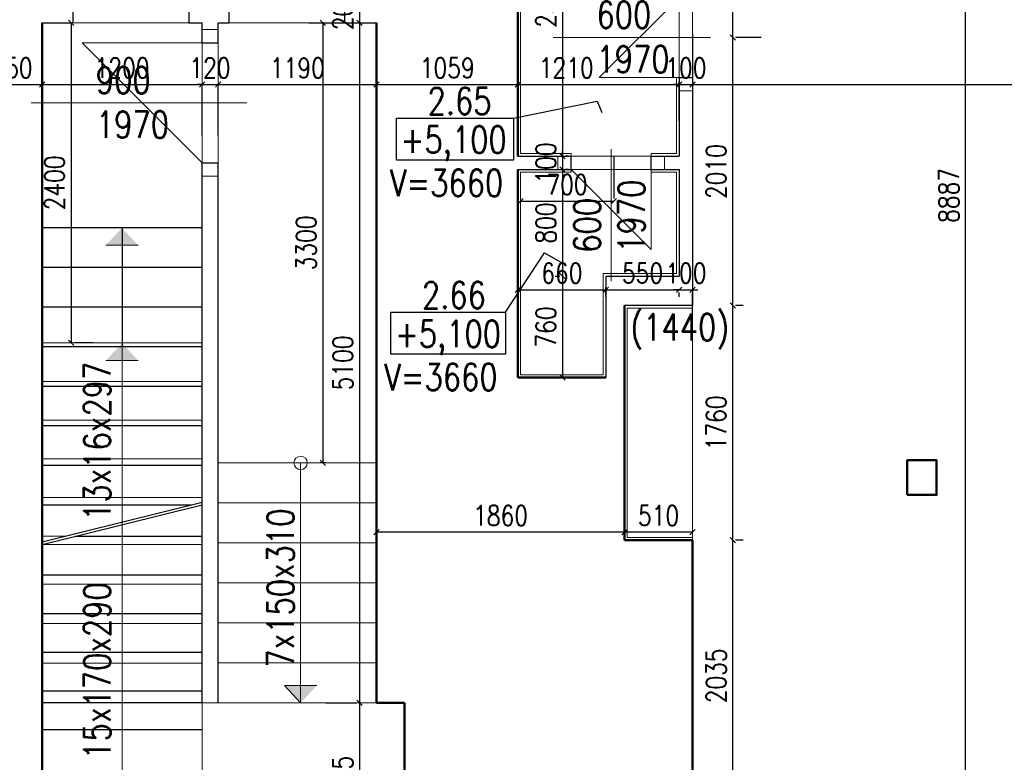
# Model space of a CAD drawing. Header units: millimetres. Extents: x -238874 to 551972, y -298952 to 658415.
# Tile 245 of 256: x 69720 to 77106, y 184295 to 189865. Entities that reach past the tile are written whole.
import ezdxf

# ---------------------------------------------------------------- set-up
doc = ezdxf.new("R2010")
doc.units = ezdxf.units.MM
doc.header["$LTSCALE"] = 20
doc.linetypes.add('DIVIDE2', pattern=[15.875, 6.35, -3.175, 0, -3.175, 0, -3.175])
for name, color, linetype in [('CZ', 255, 'Continuous'), ('KOTY', 8, 'Continuous'), ('ZDP', 50, 'Continuous')]:
    doc.layers.add(name, color=color, linetype=linetype)
doc.layers.add('NOSNÉ', color=8, linetype='Continuous', lineweight=50)
doc.layers.add('PRUCHODY', color=7, linetype='Continuous', lineweight=18)
doc.styles.add('SIMPLEX', font='SIMPLEX.shx', dxfattribs={"width": 0.8, "bigfont": 'CAD13.shx'})
doc.styles.get("Standard").update_dxf_attribs({"font": 'simplex.shx', "width": 0.8})
doc.dimstyles.new('CKA', dxfattribs={"dimtxt": 200, "dimasz": 40, "dimexe": 20, "dimexo": 0.2, "dimgap": 50, "dimtad": 1, "dimdec": 0, "dimrnd": 1, "dimzin": 0, "dimdsep": 46, "dimtxsty": 'Standard', "dimblk1": 'OBLIQUE', "dimblk2": 'OBLIQUE', "dimsah": 1, "dimcen": 0.09, "dimclrd": 253, "dimclre": 253, "dimclrt": 253, "dimadec": 0, "dimazin": 0, "dimtfac": 1, "dimtdec": 0, "dimtix": 1, "dimtmove": 2, "dimatfit": 3, "dimfxl": 1, "dimtolj": 1, "dimtzin": 0, "dimarcsym": 0})

# ---------------------------------------------------------------- blocks, each defined once
blk = doc.blocks.new('_OBLIQUE')
at = {"color": 0, "linetype": 'ByBlock'}
blk.add_line((-0.5, -0.5), (0.5, 0.5), dxfattribs=at)
blk = doc.blocks.new('*D2049')
at = {"layer": 'DEFPOINTS', "color": 0, "transparency": 16777216}
for p in [(72269.2, 189840.9), (72269.2, 184740.9), (72398, 184740.9)]:
    blk.add_point(p, dxfattribs=at)
at = {"layer": 'KOTY', "lineweight": -2, "transparency": 16777216}
for p, q in [((72269.2, 189840.9), (72269.2, 184740.9)), ((72017.2, 184740.9), (72249.2, 184740.9))]:
    blk.add_line(p, q, dxfattribs=at)
at = {"layer": 'KOTY', "lineweight": -2, "transparency": 16777216, "xscale": 40, "yscale": 40, "zscale": 40}
for p, rotation in [((72269.2, 189840.9), 90), ((72269.2, 184740.9), 270)]:
    blk.add_blockref('_OBLIQUE', p, dxfattribs=dict(at, rotation=rotation))
at = {"layer": 'KOTY', "transparency": 16777216, "insert": (72144.2, 187290.9), "char_height": 150, "attachment_point": 5, "rotation": 90, "style": 'SIMPLEX'}
blk.add_mtext('\\A1;5100', dxfattribs=at)
blk = doc.blocks.new('*D2050')
at = {"layer": 'DEFPOINTS', "color": 0, "transparency": 16777216}
for p in [(74767.7, 185960.9), (75069.9, 185960.9), (74767.7, 183925.9)]:
    blk.add_point(p, dxfattribs=at)
at = {"layer": 'KOTY', "lineweight": -2, "transparency": 16777216}
for p, q in [((75069.9, 183925.9), (75069.9, 185960.9)), ((75148.5, 185960.9), (75089.9, 185960.9))]:
    blk.add_line(p, q, dxfattribs=at)
at = {"layer": 'KOTY', "lineweight": -2, "transparency": 16777216, "xscale": 40, "yscale": 40, "zscale": 40}
for p, rotation in [((75069.9, 185960.9), 90), ((75069.9, 183925.9), 270)]:
    blk.add_blockref('_OBLIQUE', p, dxfattribs=dict(at, rotation=rotation))
at = {"layer": 'KOTY', "transparency": 16777216, "insert": (74944.9, 184943.4), "char_height": 150, "attachment_point": 5, "rotation": 90, "style": 'SIMPLEX'}
blk.add_mtext('\\A1;2035', dxfattribs=at)
blk = doc.blocks.new('*D2051')
at = {"layer": 'DEFPOINTS', "color": 0, "transparency": 16777216}
for p in [(74767.3, 192990.9), (76814.7, 192990.9), (76478, 184104.3)]:
    blk.add_point(p, dxfattribs=at)
at = {"layer": 'KOTY', "lineweight": -2, "transparency": 16777216}
for p, q in [((75148.1, 192990.9), (76834.7, 192990.9)), ((76814.7, 184104.3), (76814.7, 192990.9))]:
    blk.add_line(p, q, dxfattribs=at)
at = {"layer": 'KOTY', "lineweight": -2, "transparency": 16777216, "xscale": 40, "yscale": 40, "zscale": 40}
for p, rotation in [((76814.7, 192990.9), 90), ((76814.7, 184104.3), 270)]:
    blk.add_blockref('_OBLIQUE', p, dxfattribs=dict(at, rotation=rotation))
at = {"layer": 'KOTY', "transparency": 16777216, "insert": (76689.7, 188547.6), "char_height": 150, "attachment_point": 5, "rotation": 90, "style": 'SIMPLEX'}
blk.add_mtext('\\A1;8887', dxfattribs=at)
blk = doc.blocks.new('*D2143')
at = {"layer": 'DEFPOINTS', "color": 0, "transparency": 16777216}
for p in [(72398, 184740.9), (72269.2, 183535.9), (72608, 183535.9)]:
    blk.add_point(p, dxfattribs=at)
at = {"layer": 'KOTY', "lineweight": -2, "transparency": 16777216}
for p, q in [((72269.2, 184740.9), (72269.2, 183535.9)), ((72227.2, 183535.9), (72249.2, 183535.9))]:
    blk.add_line(p, q, dxfattribs=at)
at = {"layer": 'KOTY', "lineweight": -2, "transparency": 16777216, "xscale": 40, "yscale": 40, "zscale": 40}
for p, rotation in [((72269.2, 184740.9), 90), ((72269.2, 183535.9), 270)]:
    blk.add_blockref('_OBLIQUE', p, dxfattribs=dict(at, rotation=rotation))
at = {"layer": 'KOTY', "transparency": 16777216, "insert": (72144.2, 184138.4), "char_height": 150, "attachment_point": 5, "rotation": 90, "style": 'SIMPLEX'}
blk.add_mtext('\\A1;1205', dxfattribs=at)
blk = doc.blocks.new('*D2207')
at = {"layer": 'DEFPOINTS', "color": 0, "transparency": 16777216}
for p in [(73457.3, 189378.1), (74667.3, 189378.1), (74667.3, 188723.3)]:
    blk.add_point(p, dxfattribs=at)
at = {"layer": 'KOTY', "lineweight": -2, "transparency": 16777216}
for p, q in [((73457.3, 189378.1), (74667.3, 189378.1)), ((74667.3, 189104.1), (74667.3, 189398.1))]:
    blk.add_line(p, q, dxfattribs=at)
at = {"layer": 'KOTY', "lineweight": -2, "transparency": 16777216, "xscale": 40, "yscale": 40, "zscale": 40, "rotation": 180}
blk.add_blockref('_OBLIQUE', (73457.3, 189378.1), dxfattribs=at)
at = {"layer": 'KOTY', "lineweight": -2, "transparency": 16777216, "xscale": 40, "yscale": 40, "zscale": 40}
blk.add_blockref('_OBLIQUE', (74667.3, 189378.1), dxfattribs=at)
at = {"layer": 'KOTY', "transparency": 16777216, "insert": (73820.1, 189503.1), "char_height": 150, "attachment_point": 5, "style": 'SIMPLEX'}
blk.add_mtext('\\A1;1210', dxfattribs=at)
blk = doc.blocks.new('*D2212')
at = {"layer": 'DEFPOINTS', "color": 0, "transparency": 16777216}
for p in [(74176.2, 188503), (73476.2, 188464.3), (74176.2, 188464.3)]:
    blk.add_point(p, dxfattribs=at)
at = {"layer": 'KOTY', "lineweight": -2, "transparency": 16777216}
for p, q in [((74176.2, 188845.1), (74176.2, 188523)), ((73476.2, 188503), (74176.2, 188503))]:
    blk.add_line(p, q, dxfattribs=at)
at = {"layer": 'KOTY', "lineweight": -2, "transparency": 16777216, "xscale": 40, "yscale": 40, "zscale": 40, "rotation": 180}
blk.add_blockref('_OBLIQUE', (73476.2, 188503), dxfattribs=at)
at = {"layer": 'KOTY', "lineweight": -2, "transparency": 16777216, "xscale": 40, "yscale": 40, "zscale": 40}
blk.add_blockref('_OBLIQUE', (74176.2, 188503), dxfattribs=at)
at = {"layer": 'KOTY', "transparency": 16777216, "insert": (73826.2, 188628), "char_height": 150, "attachment_point": 5, "style": 'SIMPLEX'}
blk.add_mtext('\\A1;700', dxfattribs=at)
blk = doc.blocks.new('*D2214')
at = {"layer": 'DEFPOINTS', "color": 0, "transparency": 16777216}
for p in [(74667.3, 188168.5), (74667.3, 187839.3), (74117.3, 187408.5)]:
    blk.add_point(p, dxfattribs=at)
at = {"layer": 'KOTY', "lineweight": -2, "transparency": 16777216}
for p, q in [((74117.3, 187839.3), (74667.3, 187839.3)), ((74667.3, 187787.7), (74667.3, 187819.3))]:
    blk.add_line(p, q, dxfattribs=at)
at = {"layer": 'KOTY', "lineweight": -2, "transparency": 16777216, "xscale": 40, "yscale": 40, "zscale": 40, "rotation": 180}
blk.add_blockref('_OBLIQUE', (74117.3, 187839.3), dxfattribs=at)
at = {"layer": 'KOTY', "lineweight": -2, "transparency": 16777216, "xscale": 40, "yscale": 40, "zscale": 40}
blk.add_blockref('_OBLIQUE', (74667.3, 187839.3), dxfattribs=at)
at = {"layer": 'KOTY', "transparency": 16777216, "insert": (74392.3, 187964.3), "char_height": 150, "attachment_point": 5, "style": 'SIMPLEX'}
blk.add_mtext('\\A1;550', dxfattribs=at)
blk = doc.blocks.new('*D2215')
at = {"layer": 'DEFPOINTS', "color": 0, "transparency": 16777216}
for p in [(72398, 186020.4), (72398, 185940.9), (74257.3, 185960.9)]:
    blk.add_point(p, dxfattribs=at)
at = {"layer": 'KOTY', "lineweight": -2, "transparency": 16777216}
for p, q in [((72398, 186321.6), (72398, 186040.4)), ((74257.3, 186020.4), (72398, 186020.4))]:
    blk.add_line(p, q, dxfattribs=at)
at = {"layer": 'KOTY', "lineweight": -2, "transparency": 16777216, "xscale": 40, "yscale": 40, "zscale": 40, "rotation": 180}
blk.add_blockref('_OBLIQUE', (72398, 186020.4), dxfattribs=at)
at = {"layer": 'KOTY', "lineweight": -2, "transparency": 16777216, "xscale": 40, "yscale": 40, "zscale": 40}
blk.add_blockref('_OBLIQUE', (74257.3, 186020.4), dxfattribs=at)
at = {"layer": 'KOTY', "transparency": 16777216, "insert": (73327.6, 186145.4), "char_height": 150, "attachment_point": 5, "style": 'SIMPLEX'}
blk.add_mtext('\\A1;1860', dxfattribs=at)
blk = doc.blocks.new('*D2278')
at = {"layer": 'DEFPOINTS', "color": 0, "transparency": 16777216}
for p in [(69438, 190618.3), (69888, 189628.3), (69888, 189378.1)]:
    blk.add_point(p, dxfattribs=at)
at = {"layer": 'KOTY', "lineweight": -2, "transparency": 16777216}
for p, q in [((69438, 189378.1), (69888, 189378.1)), ((69888, 189247.6), (69888, 189358.1))]:
    blk.add_line(p, q, dxfattribs=at)
at = {"layer": 'KOTY', "lineweight": -2, "transparency": 16777216, "xscale": 40, "yscale": 40, "zscale": 40, "rotation": 180}
blk.add_blockref('_OBLIQUE', (69438, 189378.1), dxfattribs=at)
at = {"layer": 'KOTY', "lineweight": -2, "transparency": 16777216, "xscale": 40, "yscale": 40, "zscale": 40}
blk.add_blockref('_OBLIQUE', (69888, 189378.1), dxfattribs=at)
at = {"layer": 'KOTY', "transparency": 16777216, "insert": (69663, 189503.1), "char_height": 150, "attachment_point": 5, "style": 'SIMPLEX'}
blk.add_mtext('\\A1;450', dxfattribs=at)
blk = doc.blocks.new('*D2279')
at = {"layer": 'DEFPOINTS', "color": 0, "transparency": 16777216}
for p in [(69888, 189628.3), (71088, 189378.3), (71088, 189378.1)]:
    blk.add_point(p, dxfattribs=at)
at = {"layer": 'KOTY', "lineweight": -2, "transparency": 16777216}
for p, q in [((69888, 189378.1), (71088, 189378.1)), ((71088, 188997.6), (71088, 189358.1))]:
    blk.add_line(p, q, dxfattribs=at)
at = {"layer": 'KOTY', "lineweight": -2, "transparency": 16777216, "xscale": 40, "yscale": 40, "zscale": 40, "rotation": 180}
blk.add_blockref('_OBLIQUE', (69888, 189378.1), dxfattribs=at)
at = {"layer": 'KOTY', "lineweight": -2, "transparency": 16777216, "xscale": 40, "yscale": 40, "zscale": 40}
blk.add_blockref('_OBLIQUE', (71088, 189378.1), dxfattribs=at)
at = {"layer": 'KOTY', "transparency": 16777216, "insert": (70488, 189503.1), "char_height": 150, "attachment_point": 5, "style": 'SIMPLEX'}
blk.add_mtext('\\A1;1200', dxfattribs=at)
blk = doc.blocks.new('*D2280')
at = {"layer": 'DEFPOINTS', "color": 0, "transparency": 16777216}
for p in [(69888, 189840.9), (69888, 187440.9), (70106.5, 187440.9)]:
    blk.add_point(p, dxfattribs=at)
at = {"layer": 'KOTY', "lineweight": -2, "transparency": 16777216}
for p, q in [((70106.5, 189840.9), (70106.5, 187440.9)), ((70268.7, 187440.9), (70126.5, 187440.9))]:
    blk.add_line(p, q, dxfattribs=at)
at = {"layer": 'KOTY', "lineweight": -2, "transparency": 16777216, "xscale": 40, "yscale": 40, "zscale": 40}
for p, rotation in [((70106.5, 189840.9), 90), ((70106.5, 187440.9), 270)]:
    blk.add_blockref('_OBLIQUE', p, dxfattribs=dict(at, rotation=rotation))
at = {"layer": 'KOTY', "transparency": 16777216, "insert": (69981.5, 188640.9), "char_height": 150, "attachment_point": 5, "rotation": 90, "style": 'SIMPLEX'}
blk.add_mtext('\\A1;2400', dxfattribs=at)
blk = doc.blocks.new('*D2281')
at = {"layer": 'DEFPOINTS', "color": 0, "transparency": 16777216}
for p in [(71088, 189378.3), (71208, 189378.3), (71208, 189378.1)]:
    blk.add_point(p, dxfattribs=at)
at = {"layer": 'KOTY', "lineweight": -2, "transparency": 16777216}
for p, q in [((71088, 189378.1), (71048, 189378.1)), ((71088, 189378.1), (71208, 189378.1)), ((71208, 189378.1), (71248, 189378.1)), ((71208, 188997.6), (71208, 189358.1))]:
    blk.add_line(p, q, dxfattribs=at)
at = {"layer": 'KOTY', "lineweight": -2, "transparency": 16777216, "xscale": 40, "yscale": 40, "zscale": 40}
blk.add_blockref('_OBLIQUE', (71088, 189378.1), dxfattribs=at)
at = {"layer": 'KOTY', "lineweight": -2, "transparency": 16777216, "xscale": 40, "yscale": 40, "zscale": 40, "rotation": 180}
blk.add_blockref('_OBLIQUE', (71208, 189378.1), dxfattribs=at)
at = {"layer": 'KOTY', "transparency": 16777216, "insert": (71148, 189503.1), "char_height": 150, "attachment_point": 5, "style": 'SIMPLEX'}
blk.add_mtext('\\A1;120', dxfattribs=at)
blk = doc.blocks.new('*D2282')
at = {"layer": 'DEFPOINTS', "color": 0, "transparency": 16777216}
for p in [(71208, 189378.3), (72398, 189378.1), (72398, 189378.1)]:
    blk.add_point(p, dxfattribs=at)
at = {"layer": 'KOTY', "lineweight": -2, "transparency": 16777216}
for p, q in [((71208, 189378.1), (72398, 189378.1)), ((72398, 188997.4), (72398, 189358.1))]:
    blk.add_line(p, q, dxfattribs=at)
at = {"layer": 'KOTY', "lineweight": -2, "transparency": 16777216, "xscale": 40, "yscale": 40, "zscale": 40, "rotation": 180}
blk.add_blockref('_OBLIQUE', (71208, 189378.1), dxfattribs=at)
at = {"layer": 'KOTY', "lineweight": -2, "transparency": 16777216, "xscale": 40, "yscale": 40, "zscale": 40}
blk.add_blockref('_OBLIQUE', (72398, 189378.1), dxfattribs=at)
at = {"layer": 'KOTY', "transparency": 16777216, "insert": (71803, 189503.1), "char_height": 150, "attachment_point": 5, "style": 'SIMPLEX'}
blk.add_mtext('\\A1;1190', dxfattribs=at)
blk = doc.blocks.new('*D2283')
at = {"layer": 'DEFPOINTS', "color": 0, "transparency": 16777216}
for p in [(72398, 189378.1), (73457.3, 189378.1), (73457.3, 189378.1)]:
    blk.add_point(p, dxfattribs=at)
at = {"layer": 'KOTY', "lineweight": -2, "transparency": 16777216}
for p, q in [((73457.3, 189758.9), (73457.3, 189398.1)), ((72398, 189378.1), (73457.3, 189378.1))]:
    blk.add_line(p, q, dxfattribs=at)
at = {"layer": 'KOTY', "lineweight": -2, "transparency": 16777216, "xscale": 40, "yscale": 40, "zscale": 40, "rotation": 180}
blk.add_blockref('_OBLIQUE', (72398, 189378.1), dxfattribs=at)
at = {"layer": 'KOTY', "lineweight": -2, "transparency": 16777216, "xscale": 40, "yscale": 40, "zscale": 40}
blk.add_blockref('_OBLIQUE', (73457.3, 189378.1), dxfattribs=at)
at = {"layer": 'KOTY', "transparency": 16777216, "insert": (72927.6, 189503.1), "char_height": 150, "attachment_point": 5, "style": 'SIMPLEX'}
blk.add_mtext('\\A1;1059', dxfattribs=at)
blk = doc.blocks.new('*D2286')
at = {"layer": 'DEFPOINTS', "color": 0, "transparency": 16777216}
for p in [(72269.2, 190040.9), (72269.2, 189840.9), (72269.2, 189840.9)]:
    blk.add_point(p, dxfattribs=at)
at = {"layer": 'KOTY', "lineweight": -2, "transparency": 16777216}
for p, q in [((72269.2, 190040.9), (72269.2, 190080.9)), ((72269.2, 190040.9), (72269.2, 189840.9)), ((71888.4, 189840.9), (72249.2, 189840.9)), ((72269.2, 189840.9), (72269.2, 189800.9))]:
    blk.add_line(p, q, dxfattribs=at)
at = {"layer": 'KOTY', "lineweight": -2, "transparency": 16777216, "xscale": 40, "yscale": 40, "zscale": 40}
for p, rotation in [((72269.2, 190040.9), 270), ((72269.2, 189840.9), 90)]:
    blk.add_blockref('_OBLIQUE', p, dxfattribs=dict(at, rotation=rotation))
at = {"layer": 'KOTY', "transparency": 16777216, "insert": (72144.2, 189940.9), "char_height": 150, "attachment_point": 5, "rotation": 90, "style": 'SIMPLEX'}
blk.add_mtext('\\A1;200', dxfattribs=at)
blk = doc.blocks.new('*D2287')
at = {"layer": 'DEFPOINTS', "color": 0, "transparency": 16777216}
for p in [(73687.3, 191180.9), (73457.3, 188840.9), (73793.1, 188840.9)]:
    blk.add_point(p, dxfattribs=at)
at = {"layer": 'KOTY', "lineweight": -2, "transparency": 16777216}
for p, q in [((73793.1, 191180.9), (73793.1, 188840.9)), ((73838.1, 188840.9), (73813.1, 188840.9))]:
    blk.add_line(p, q, dxfattribs=at)
at = {"layer": 'KOTY', "lineweight": -2, "transparency": 16777216, "xscale": 40, "yscale": 40, "zscale": 40}
for p, rotation in [((73793.1, 191180.9), 90), ((73793.1, 188840.9), 270)]:
    blk.add_blockref('_OBLIQUE', p, dxfattribs=dict(at, rotation=rotation))
at = {"layer": 'KOTY', "transparency": 16777216, "insert": (73668.1, 190010.9), "char_height": 150, "attachment_point": 5, "rotation": 90, "style": 'SIMPLEX'}
blk.add_mtext('\\A1;2340', dxfattribs=at)
blk = doc.blocks.new('*D2288')
at = {"layer": 'DEFPOINTS', "color": 0, "transparency": 16777216}
for p in [(73457.3, 188840.9), (73457.3, 188740.9), (73793.1, 188740.9)]:
    blk.add_point(p, dxfattribs=at)
at = {"layer": 'KOTY', "lineweight": -2, "transparency": 16777216}
for p, q in [((73793.1, 188840.9), (73793.1, 188880.9)), ((73793.1, 188840.9), (73793.1, 188740.9)), ((73793.1, 188740.9), (73793.1, 188700.9)), ((73838.1, 188740.9), (73813.1, 188740.9))]:
    blk.add_line(p, q, dxfattribs=at)
at = {"layer": 'KOTY', "lineweight": -2, "transparency": 16777216, "xscale": 40, "yscale": 40, "zscale": 40}
for p, rotation in [((73793.1, 188840.9), 270), ((73793.1, 188740.9), 90)]:
    blk.add_blockref('_OBLIQUE', p, dxfattribs=dict(at, rotation=rotation))
at = {"layer": 'KOTY', "transparency": 16777216, "insert": (73668.1, 188790.9), "char_height": 150, "attachment_point": 5, "rotation": 90, "style": 'SIMPLEX'}
blk.add_mtext('\\A1;100', dxfattribs=at)
blk = doc.blocks.new('*D2289')
at = {"layer": 'DEFPOINTS', "color": 0, "transparency": 16777216}
for p in [(73457.3, 188740.9), (73793.1, 187940.9), (74117.3, 187940.9)]:
    blk.add_point(p, dxfattribs=at)
at = {"layer": 'KOTY', "lineweight": -2, "transparency": 16777216}
for p, q in [((73793.1, 188740.9), (73793.1, 187940.9)), ((73736.5, 187940.9), (73773.1, 187940.9))]:
    blk.add_line(p, q, dxfattribs=at)
at = {"layer": 'KOTY', "lineweight": -2, "transparency": 16777216, "xscale": 40, "yscale": 40, "zscale": 40}
for p, rotation in [((73793.1, 188740.9), 90), ((73793.1, 187940.9), 270)]:
    blk.add_blockref('_OBLIQUE', p, dxfattribs=dict(at, rotation=rotation))
at = {"layer": 'KOTY', "transparency": 16777216, "insert": (73668.1, 188340.9), "char_height": 150, "attachment_point": 5, "rotation": 90, "style": 'SIMPLEX'}
blk.add_mtext('\\A1;800', dxfattribs=at)
blk = doc.blocks.new('*D2290')
at = {"layer": 'DEFPOINTS', "color": 0, "transparency": 16777216}
for p in [(74117.3, 187940.9), (73793.1, 187180.9), (74117.3, 187180.9)]:
    blk.add_point(p, dxfattribs=at)
at = {"layer": 'KOTY', "lineweight": -2, "transparency": 16777216}
for p, q in [((73793.1, 187940.9), (73793.1, 187180.9)), ((73736.5, 187180.9), (73773.1, 187180.9))]:
    blk.add_line(p, q, dxfattribs=at)
at = {"layer": 'KOTY', "lineweight": -2, "transparency": 16777216, "xscale": 40, "yscale": 40, "zscale": 40}
for p, rotation in [((73793.1, 187940.9), 90), ((73793.1, 187180.9), 270)]:
    blk.add_blockref('_OBLIQUE', p, dxfattribs=dict(at, rotation=rotation))
at = {"layer": 'KOTY', "transparency": 16777216, "insert": (73668.1, 187560.9), "char_height": 150, "attachment_point": 5, "rotation": 90, "style": 'SIMPLEX'}
blk.add_mtext('\\A1;760', dxfattribs=at)
blk = doc.blocks.new('*D2292')
at = {"layer": 'DEFPOINTS', "color": 0, "transparency": 16777216}
for p in [(74117.3, 187839.3), (73457.3, 187408.5), (74117.3, 187408.5)]:
    blk.add_point(p, dxfattribs=at)
at = {"layer": 'KOTY', "lineweight": -2, "transparency": 16777216}
for p, q in [((73457.3, 187839.3), (74117.3, 187839.3)), ((74117.3, 187789.2), (74117.3, 187859.3))]:
    blk.add_line(p, q, dxfattribs=at)
at = {"layer": 'KOTY', "lineweight": -2, "transparency": 16777216, "xscale": 40, "yscale": 40, "zscale": 40, "rotation": 180}
blk.add_blockref('_OBLIQUE', (73457.3, 187839.3), dxfattribs=at)
at = {"layer": 'KOTY', "lineweight": -2, "transparency": 16777216, "xscale": 40, "yscale": 40, "zscale": 40}
blk.add_blockref('_OBLIQUE', (74117.3, 187839.3), dxfattribs=at)
at = {"layer": 'KOTY', "transparency": 16777216, "insert": (73787.3, 187964.3), "char_height": 150, "attachment_point": 5, "style": 'SIMPLEX'}
blk.add_mtext('\\A1;660', dxfattribs=at)
blk = doc.blocks.new('*D2293')
at = {"layer": 'DEFPOINTS', "color": 0, "transparency": 16777216}
for p in [(72398, 189840.9), (71993.6, 186540.9), (72398, 186540.9)]:
    blk.add_point(p, dxfattribs=at)
at = {"layer": 'KOTY', "lineweight": -2, "transparency": 16777216}
for p, q in [((71993.6, 189840.9), (71993.6, 186540.9)), ((72017.2, 186540.9), (71973.6, 186540.9))]:
    blk.add_line(p, q, dxfattribs=at)
at = {"layer": 'KOTY', "lineweight": -2, "transparency": 16777216, "xscale": 40, "yscale": 40, "zscale": 40}
for p, rotation in [((71993.6, 189840.9), 90), ((71993.6, 186540.9), 270)]:
    blk.add_blockref('_OBLIQUE', p, dxfattribs=dict(at, rotation=rotation))
at = {"layer": 'KOTY', "transparency": 16777216, "insert": (71868.6, 188190.9), "char_height": 150, "attachment_point": 5, "rotation": 90, "style": 'SIMPLEX'}
blk.add_mtext('\\A1;3300', dxfattribs=at)
blk = doc.blocks.new('*D2365')
at = {"layer": 'DEFPOINTS', "color": 0, "transparency": 16777216}
for p in [(74767.3, 192990.9), (75069.9, 192990.9), (74902.6, 189730.9)]:
    blk.add_point(p, dxfattribs=at)
at = {"layer": 'KOTY', "lineweight": -2, "transparency": 16777216}
for p, q in [((75069.9, 189730.9), (75069.9, 192990.9)), ((75148.1, 192990.9), (75089.9, 192990.9))]:
    blk.add_line(p, q, dxfattribs=at)
at = {"layer": 'KOTY', "lineweight": -2, "transparency": 16777216, "xscale": 40, "yscale": 40, "zscale": 40}
for p, rotation in [((75069.9, 192990.9), 90), ((75069.9, 189730.9), 270)]:
    blk.add_blockref('_OBLIQUE', p, dxfattribs=dict(at, rotation=rotation))
at = {"layer": 'KOTY', "transparency": 16777216, "insert": (74944.9, 191360.9), "char_height": 150, "attachment_point": 5, "rotation": 90, "style": 'SIMPLEX'}
blk.add_mtext('\\A1;3260', dxfattribs=at)
blk = doc.blocks.new('*D2368')
at = {"layer": 'DEFPOINTS', "color": 0, "transparency": 16777216}
for p in [(74767.3, 189378.1), (82498, 189378.1), (82498, 189378.1)]:
    blk.add_point(p, dxfattribs=at)
at = {"layer": 'KOTY', "lineweight": -2, "transparency": 16777216}
for p, q in [((82498, 189758.9), (82498, 189398.1)), ((74767.3, 189378.1), (82498, 189378.1))]:
    blk.add_line(p, q, dxfattribs=at)
at = {"layer": 'KOTY', "lineweight": -2, "transparency": 16777216, "xscale": 40, "yscale": 40, "zscale": 40, "rotation": 180}
blk.add_blockref('_OBLIQUE', (74767.3, 189378.1), dxfattribs=at)
at = {"layer": 'KOTY', "lineweight": -2, "transparency": 16777216, "xscale": 40, "yscale": 40, "zscale": 40}
blk.add_blockref('_OBLIQUE', (82498, 189378.1), dxfattribs=at)
at = {"layer": 'KOTY', "transparency": 16777216, "insert": (78632.6, 189503.1), "char_height": 150, "attachment_point": 5, "style": 'SIMPLEX'}
blk.add_mtext('\\A1;7731', dxfattribs=at)
blk = doc.blocks.new('*D2369')
at = {"layer": 'DEFPOINTS', "color": 0, "transparency": 16777216}
for p in [(74767.3, 189378.1), (74767.3, 189378.1), (74667.3, 188723.3)]:
    blk.add_point(p, dxfattribs=at)
at = {"layer": 'KOTY', "lineweight": -2, "transparency": 16777216}
for p, q in [((74767.3, 189758.9), (74767.3, 189398.1)), ((74667.3, 189378.1), (74627.3, 189378.1)), ((74667.3, 189378.1), (74767.3, 189378.1)), ((74767.3, 189378.1), (74807.3, 189378.1))]:
    blk.add_line(p, q, dxfattribs=at)
at = {"layer": 'KOTY', "lineweight": -2, "transparency": 16777216, "xscale": 40, "yscale": 40, "zscale": 40}
blk.add_blockref('_OBLIQUE', (74667.3, 189378.1), dxfattribs=at)
at = {"layer": 'KOTY', "lineweight": -2, "transparency": 16777216, "xscale": 40, "yscale": 40, "zscale": 40, "rotation": 180}
blk.add_blockref('_OBLIQUE', (74767.3, 189378.1), dxfattribs=at)
at = {"layer": 'KOTY', "transparency": 16777216, "insert": (74717.3, 189503.1), "char_height": 150, "attachment_point": 5, "style": 'SIMPLEX'}
blk.add_mtext('\\A1;100', dxfattribs=at)
blk = doc.blocks.new('*D2370')
at = {"layer": 'DEFPOINTS', "color": 0, "transparency": 16777216}
for p in [(74667.3, 188168.5), (74767.3, 187948.5), (74767.3, 187839.3)]:
    blk.add_point(p, dxfattribs=at)
at = {"layer": 'KOTY', "lineweight": -2, "transparency": 16777216}
for p, q in [((74667.3, 187839.3), (74627.3, 187839.3)), ((74667.3, 187839.3), (74767.3, 187839.3)), ((74767.3, 187839.3), (74807.3, 187839.3)), ((74767.3, 187567.7), (74767.3, 187819.3))]:
    blk.add_line(p, q, dxfattribs=at)
at = {"layer": 'KOTY', "lineweight": -2, "transparency": 16777216, "xscale": 40, "yscale": 40, "zscale": 40}
blk.add_blockref('_OBLIQUE', (74667.3, 187839.3), dxfattribs=at)
at = {"layer": 'KOTY', "lineweight": -2, "transparency": 16777216, "xscale": 40, "yscale": 40, "zscale": 40, "rotation": 180}
blk.add_blockref('_OBLIQUE', (74767.3, 187839.3), dxfattribs=at)
at = {"layer": 'KOTY', "transparency": 16777216, "insert": (74717.3, 187964.3), "char_height": 150, "attachment_point": 5, "style": 'SIMPLEX'}
blk.add_mtext('\\A1;100', dxfattribs=at)
blk = doc.blocks.new('*D2371')
at = {"layer": 'DEFPOINTS', "color": 0, "transparency": 16777216}
for p in [(74257.3, 186020.4), (74257.3, 185960.9), (74767.3, 185960.9)]:
    blk.add_point(p, dxfattribs=at)
at = {"layer": 'KOTY', "lineweight": -2, "transparency": 16777216}
for p, q in [((74257.3, 186341.6), (74257.3, 186040.4)), ((74767.3, 186020.4), (74257.3, 186020.4))]:
    blk.add_line(p, q, dxfattribs=at)
at = {"layer": 'KOTY', "lineweight": -2, "transparency": 16777216, "xscale": 40, "yscale": 40, "zscale": 40, "rotation": 180}
blk.add_blockref('_OBLIQUE', (74257.3, 186020.4), dxfattribs=at)
at = {"layer": 'KOTY', "lineweight": -2, "transparency": 16777216, "xscale": 40, "yscale": 40, "zscale": 40}
blk.add_blockref('_OBLIQUE', (74767.3, 186020.4), dxfattribs=at)
at = {"layer": 'KOTY', "transparency": 16777216, "insert": (74512.3, 186145.4), "char_height": 150, "attachment_point": 5, "style": 'SIMPLEX'}
blk.add_mtext('\\A1;510', dxfattribs=at)
blk = doc.blocks.new('*D2372')
at = {"layer": 'DEFPOINTS', "color": 0, "transparency": 16777216}
for p in [(74767.3, 187720.9), (75069.9, 187720.9), (74767.7, 185960.9)]:
    blk.add_point(p, dxfattribs=at)
at = {"layer": 'KOTY', "lineweight": -2, "transparency": 16777216}
for p, q in [((75069.9, 185960.9), (75069.9, 187720.9)), ((75148.1, 187720.9), (75089.9, 187720.9))]:
    blk.add_line(p, q, dxfattribs=at)
at = {"layer": 'KOTY', "lineweight": -2, "transparency": 16777216, "xscale": 40, "yscale": 40, "zscale": 40}
for p, rotation in [((75069.9, 187720.9), 90), ((75069.9, 185960.9), 270)]:
    blk.add_blockref('_OBLIQUE', p, dxfattribs=dict(at, rotation=rotation))
at = {"layer": 'KOTY', "transparency": 16777216, "insert": (74944.9, 186840.9), "char_height": 150, "attachment_point": 5, "rotation": 90, "style": 'SIMPLEX'}
blk.add_mtext('\\A1;1760', dxfattribs=at)
blk = doc.blocks.new('*D2373')
at = {"layer": 'DEFPOINTS', "color": 0, "transparency": 16777216}
for p in [(74902.6, 189730.9), (75069.9, 189730.9), (74767.3, 187720.9)]:
    blk.add_point(p, dxfattribs=at)
at = {"layer": 'KOTY', "lineweight": -2, "transparency": 16777216}
for p, q in [((75069.9, 187720.9), (75069.9, 189730.9)), ((75283.4, 189730.9), (75089.9, 189730.9))]:
    blk.add_line(p, q, dxfattribs=at)
at = {"layer": 'KOTY', "lineweight": -2, "transparency": 16777216, "xscale": 40, "yscale": 40, "zscale": 40}
for p, rotation in [((75069.9, 189730.9), 90), ((75069.9, 187720.9), 270)]:
    blk.add_blockref('_OBLIQUE', p, dxfattribs=dict(at, rotation=rotation))
at = {"layer": 'KOTY', "transparency": 16777216, "insert": (74944.9, 188725.9), "char_height": 150, "attachment_point": 5, "rotation": 90, "style": 'SIMPLEX'}
blk.add_mtext('\\A1;2010', dxfattribs=at)

msp = doc.modelspace()

# ---------------------------------------------------------------- hatches: boundary and pattern name
at = {"layer": 'PRUCHODY'}
for points in [[(70608.578, 188174.127), (70487.962, 188303.363), (70367.346, 188174.127)], [(70608.578, 187309.127), (70487.962, 187438.363), (70367.346, 187309.127)], [(71707.346, 184870.098), (71827.962, 184740.863), (71948.578, 184870.098)]]:
    msp.add_hatch(color=256, dxfattribs=at).paths.add_polyline_path(points)

# ---------------------------------------------------------------- linework, layer by layer
at = {"layer": 'CZ', "color": 7}
for points in [[(72547.293, 189127.396), (73424.213, 189127.396), (73424.213, 188811.459), (72547.293, 188811.459)], [(72504.957, 187671.365), (73363.902, 187671.365), (73363.902, 187355.427), (72504.957, 187355.427)]]:
    msp.add_lwpolyline(points, close=True, dxfattribs=at)
at = {"layer": 'KOTY'}
for p, q in [((73424.213, 189127.396), (74051.714, 189253.489)), ((74051.714, 189253.489), (74087.665, 189169.65)), ((69887.962, 188305.863), (71087.962, 188305.863)), ((70487.962, 188305.863), (70487.962, 187414.613)), ((73363.902, 187671.365), (73656.252, 188115.668)), ((73656.252, 188115.668), (73793.09, 188039.325)), ((73656.252, 188115.668), (73656.252, 188115.668)), ((69887.962, 188008.779), (71087.962, 188008.779)), ((69887.962, 187711.696), (71087.962, 187711.696)), ((69887.962, 187414.613), (71087.962, 187414.613)), ((69887.962, 187117.529), (71087.962, 187117.529)), ((69887.962, 186820.446), (71087.962, 186820.446)), ((69887.962, 186523.363), (71087.962, 186523.363)), ((69887.962, 185948.61), (71087.962, 186245.693)), ((69887.962, 186226.279), (71009.544, 186226.279)), ((69887.962, 185929.196), (71087.962, 186226.279)), ((70137.05, 185990.863), (71087.962, 185990.863)), ((69887.962, 185700.863), (71087.962, 185700.863)), ((69887.962, 185410.863), (71087.962, 185410.863)), ((69887.962, 185120.863), (71090.445, 185120.863)), ((69887.962, 184830.863), (71087.962, 184830.863)), ((71087.962, 184740.863), (69887.962, 184740.863)), ((69887.962, 184540.863), (71087.962, 184540.863))]:
    msp.add_line(p, q, dxfattribs=at)
at = {"layer": 'NOSNÉ'}
for p, q in [((73457.302, 188840.863), (73457.302, 190440.863)), ((69887.962, 182855.863), (69887.962, 189840.863)), ((72397.962, 184740.863), (72397.962, 189840.863)), ((73457.302, 188740.863), (73457.302, 187180.863)), ((74257.302, 187720.863), (74257.302, 185960.863)), ((73457.302, 187180.863), (74117.302, 187180.863)), ((74767.302, 185960.863), (74257.302, 185960.863)), ((74767.302, 185960.863), (74767.745, 183925.863)), ((72607.962, 184740.863), (72397.962, 184740.863)), ((72607.962, 183535.863), (72607.962, 184740.863))]:
    msp.add_line(p, q, dxfattribs=at)
msp.add_lwpolyline([(76377.962, 186300.863), (76597.962, 186300.863), (76597.962, 186560.863), (76377.962, 186560.863)], close=True, dxfattribs=at)
at = {"layer": 'PRUCHODY'}
for p, q in [((73477.302, 188860.863), (73477.302, 190440.863)), ((74067.302, 189430.863), (74667.302, 190030.863)), ((74667.302, 189430.863), (74667.302, 190030.863)), ((74767.302, 190030.863), (74767.302, 189430.863)), ((70987.962, 189840.863), (70117.962, 189840.863)), ((72157.962, 189840.863), (71287.962, 189840.863)), ((71087.962, 189790.863), (71207.962, 189790.863)), ((71207.962, 189690.863), (70187.962, 189690.863)), ((70187.962, 189690.863), (71087.962, 188790.863)), ((71087.962, 188790.863), (71087.962, 189690.863)), ((71207.962, 189690.863), (71207.962, 188790.863)), ((73721.106, 189730.863), (74902.598, 189730.863)), ((74067.302, 189430.863), (74667.302, 189430.863)), ((74647.302, 189430.863), (74647.302, 188860.863)), ((74667.302, 189330.863), (74767.302, 189330.863)), ((69805.276, 189240.863), (71425.118, 189240.863)), ((73477.302, 188860.863), (73857.302, 188860.863)), ((73857.302, 188840.863), (73857.302, 188860.863)), ((74157.302, 187903.539), (74157.302, 188893.539)), ((74457.302, 188860.863), (74647.302, 188860.863)), ((74457.302, 188840.863), (74457.302, 188860.863)), ((73757.302, 188740.863), (73757.302, 188840.863)), ((73857.302, 188840.863), (74457.302, 188840.863)), ((74557.302, 188840.863), (74557.302, 188740.863)), ((73477.302, 188720.863), (73477.302, 187200.863)), ((73477.302, 188720.863), (73857.302, 188720.863)), ((74457.302, 188740.863), (73857.302, 188740.863)), ((74457.302, 188140.863), (73857.302, 188740.863)), ((73857.302, 188720.863), (73857.302, 188740.863)), ((74457.302, 188740.863), (74457.302, 188140.863)), ((74457.302, 188720.863), (74647.302, 188720.863)), ((74647.302, 188720.863), (74647.302, 187960.863)), ((71087.962, 188690.863), (71207.962, 188690.863)), ((71087.962, 184740.863), (71087.962, 188305.863)), ((71207.962, 184740.863), (71207.962, 188305.863)), ((70367.346, 188174.127), (70608.578, 188174.127)), ((74097.302, 187960.863), (74647.302, 187960.863)), ((74097.302, 187960.863), (74097.302, 187200.863)), ((74767.302, 187700.863), (74277.302, 187700.863)), ((74277.302, 187700.863), (74277.302, 185980.863)), ((74767.302, 187720.863), (74767.302, 185960.863)), ((69887.962, 183115.863), (69887.962, 187505.688)), ((70487.962, 187440.863), (70487.962, 184740.863)), ((70367.346, 187309.127), (70608.578, 187309.127)), ((73477.302, 187200.863), (74097.302, 187200.863)), ((71207.962, 186540.863), (72397.962, 186540.863)), ((71827.962, 184740.863), (71827.962, 186540.863)), ((71207.962, 186240.863), (72397.962, 186240.863)), ((74767.302, 185980.863), (74277.302, 185980.863)), ((69887.962, 185929.196), (71087.962, 185929.196)), ((71207.962, 185940.863), (72397.962, 185940.863)), ((69887.962, 185632.113), (71087.962, 185632.113)), ((71207.962, 185640.863), (72397.962, 185640.863)), ((69887.962, 185335.029), (71087.962, 185335.029)), ((71207.962, 185340.863), (72397.962, 185340.863)), ((69887.962, 185037.946), (71087.962, 185037.946)), ((71207.962, 185040.863), (72397.962, 185040.863)), ((71707.346, 184870.098), (71827.962, 184740.863)), ((71948.578, 184870.098), (71707.346, 184870.098)), ((69887.962, 184740.863), (71087.962, 184740.863)), ((70487.962, 183380.863), (70487.962, 184790.863)), ((71207.962, 184740.863), (71087.962, 184740.863)), ((71087.962, 184740.863), (71087.962, 183380.863)), ((71207.962, 184740.863), (72397.962, 184740.863))]:
    msp.add_line(p, q, dxfattribs=at)
at = {"layer": 'PRUCHODY', "linetype": 'ByBlock'}
for p, q in [((69887.962, 187440.863), (71087.962, 187440.863)), ((69887.962, 187150.863), (71087.962, 187150.863)), ((69887.962, 186860.863), (71087.962, 186860.863)), ((69887.962, 186570.863), (71087.962, 186570.863)), ((69887.962, 186280.863), (71087.962, 186280.863)), ((69887.962, 185990.863), (70058.632, 185990.863))]:
    msp.add_line(p, q, dxfattribs=at)
at = {"layer": 'PRUCHODY', "linetype": 'DIVIDE2'}
msp.add_line((71207.962, 184740.863), (72607.962, 184740.863), dxfattribs=at)
at = {"layer": 'PRUCHODY'}
msp.add_circle((71827.962, 186540.863), 50, dxfattribs=at)
at = {"layer": 'ZDP'}
for p, q in [((70117.962, 190040.863), (70117.962, 189840.863)), ((70987.962, 190040.863), (70987.962, 189840.863)), ((71287.962, 190040.863), (71287.962, 189840.863)), ((72157.962, 190040.863), (72157.962, 189840.863)), ((69887.962, 189840.863), (70117.962, 189840.863)), ((70987.962, 189840.863), (71087.962, 189840.863)), ((71087.962, 189690.863), (71087.962, 189840.863)), ((71207.962, 189690.863), (71207.962, 189840.863)), ((71207.962, 189840.863), (71287.962, 189840.863)), ((72157.962, 189840.863), (72397.962, 189840.863)), ((71087.962, 189690.863), (71207.962, 189690.863)), ((74667.302, 189430.863), (74767.302, 189430.863)), ((74667.302, 189430.863), (74667.302, 188840.863)), ((74767.302, 189430.863), (74767.302, 187720.863)), ((71087.962, 188790.863), (71207.962, 188790.863)), ((71087.962, 187440.863), (71087.962, 188790.863)), ((71207.962, 184740.863), (71207.962, 188790.863)), ((73457.302, 188840.863), (73857.302, 188840.863)), ((73857.302, 188740.863), (73857.302, 188840.863)), ((74457.302, 188840.863), (74667.302, 188840.863)), ((74457.302, 188740.863), (74457.302, 188840.863)), ((73457.302, 188740.863), (73857.302, 188740.863)), ((74457.302, 188740.863), (74667.302, 188740.863)), ((74667.302, 188740.863), (74667.302, 187940.863)), ((74117.302, 187940.863), (74667.302, 187940.863)), ((74117.302, 187940.863), (74117.302, 187180.863)), ((74767.302, 187720.863), (74257.302, 187720.863)), ((71087.962, 184740.863), (71087.962, 187480.863))]:
    msp.add_line(p, q, dxfattribs=at)

# ---------------------------------------------------------------- texts
at = {"layer": 'CZ', "color": 7, "char_height": 200, "width": 1830.1, "attachment_point": 1}
for s, insert in [('600\\P1970', (74046.712, 190001.587)), ('900\\P1970', (70291.7, 189511.587)), ('2.65', (72780.08, 189355.183)), ('+5,100', (72578.129, 189065.574)), ('V=3660', (72497.493, 188740.861)), ('2.66', (72737.744, 187899.152)), ('(1440)', (74301.232, 187659.812)), ('+5,100', (72535.793, 187609.543)), ('V=3660', (72455.157, 187284.83))]:
    msp.add_mtext(s, dxfattribs=dict(at, insert=insert))
at = {"layer": 'CZ', "color": 7, "char_height": 200, "width": 1830.1, "attachment_point": 1, "rotation": 90}
for s, insert in [('600\\P1970', (73876.92, 188117.212)), ('13x16x297', (70202.121, 186106.372)), ('7x150x310', (71577.772, 185005.81)), ('15x170x290', (70202.121, 184315.294))]:
    msp.add_mtext(s, dxfattribs=dict(at, insert=insert))

# ---------------------------------------------------------------- dimensions: what is measured, and where the dimension line sits
at = {"layer": 'KOTY'}
for base, p1, p2, angle, text, picture, middle in [((76814.717, 192990.863), (76477.962, 184104.309), (74767.302, 192990.863), 270, '8887', '*D2051', (76689.717, 188547.586)), ((75069.936, 192990.863), (74902.598, 189730.863), (74767.302, 192990.863), 270, '3260', '*D2365', (74944.936, 191360.863)), ((73793.09, 188840.863), (73687.302, 191180.863), (73457.302, 188840.863), 270, '2340', '*D2287', (73668.09, 190010.863)), ((69887.962, 189378.13), (69437.962, 190618.334), (69887.962, 189628.334), 180, '450', '*D2278', (69662.962, 189503.13)), ((72269.214, 189840.863), (72269.214, 190040.863), (72269.214, 189840.863), 270, '200', '*D2286', (72144.214, 189940.863)), ((70106.492, 187440.863), (69887.962, 189840.863), (69887.962, 187440.863), 270, '2400', '*D2280', (69981.492, 188640.863)), ((71993.569, 186540.863), (72397.962, 189840.863), (72397.962, 186540.863), 90, '3300', '*D2293', (71868.569, 188190.863)), ((72269.214, 184740.863), (72269.214, 189840.863), (72397.962, 184740.863), 270, '5100', '*D2049', (72144.214, 187290.863)), ((73457.302, 189378.13), (72397.962, 189378.13), (73457.302, 189378.13), 180, '1059', '*D2283', (72927.632, 189503.13)), ((74767.302, 189378.13), (74667.302, 188723.334), (74767.302, 189378.13), 180, '100', '*D2369', (74717.302, 189503.13)), ((82497.962, 189378.13), (74767.302, 189378.13), (82497.962, 189378.13), 180, '7731', '*D2368', (78632.632, 189503.13)), ((75069.936, 189730.863), (74767.302, 187720.863), (74902.598, 189730.863), 270, '2010', '*D2373', (74944.936, 188725.863)), ((71087.962, 189378.13), (69887.962, 189628.334), (71087.962, 189378.334), 180, '1200', '*D2279', (70487.962, 189503.13)), ((71207.962, 189378.13), (71087.962, 189378.334), (71207.962, 189378.334), 180, '120', '*D2281', (71147.962, 189503.13)), ((72397.962, 189378.13), (71207.962, 189378.334), (72397.962, 189378.13), 180, '1190', '*D2282', (71802.962, 189503.13)), ((73793.09, 188740.863), (73457.302, 188840.863), (73457.302, 188740.863), 270, '100', '*D2288', (73668.09, 188790.863)), ((73793.09, 187940.863), (73457.302, 188740.863), (74117.302, 187940.863), 270, '800', '*D2289', (73668.09, 188340.863)), ((73793.09, 187180.863), (74117.302, 187940.863), (74117.302, 187180.863), 270, '760', '*D2290', (73668.09, 187560.863)), ((75069.936, 187720.863), (74767.745, 185960.863), (74767.302, 187720.863), 270, '1760', '*D2372', (74944.936, 186840.863)), ((75069.936, 185960.863), (74767.745, 183925.863), (74767.745, 185960.863), 270, '2035', '*D2050', (74944.936, 184943.363)), ((72269.214, 183535.863), (72397.962, 184740.863), (72607.962, 183535.863), 270, '1205', '*D2143', (72144.214, 184138.363))]:
    dim = msp.add_linear_dim(base=base, p1=p1, p2=p2, angle=angle, text=text, dimstyle='CKA', override={"dimtxt": 150, "dimexo": 380.774374, "dimtxsty": 'SIMPLEX', "dimse1": 1, "dimclrd": 256, "dimclre": 256, "dimclrt": 256}, dxfattribs=at)
    dim.commit()
    dim.dimension.update_dxf_attribs({"geometry": picture, "text_midpoint": middle})
dim = msp.add_linear_dim(base=(74667.302, 189378.13), p1=(73457.302, 189378.13), p2=(74667.302, 188723.334), angle=180, text='1210', dimstyle='CKA', override={"dimtxt": 150, "dimexo": 380.774374, "dimtxsty": 'SIMPLEX', "dimse1": 1, "dimclrd": 256, "dimclre": 256, "dimclrt": 256}, dxfattribs=at)
dim.commit()
dim.dimension.update_dxf_attribs({"geometry": '*D2207', "text_midpoint": (73820.071, 189503.13), "dimtype": 160})
for base, p1, p2, text, picture, middle in [((74176.213, 188503.028), (73476.213, 188464.346), (74176.213, 188464.346), '700', '*D2212', (73826.213, 188628.028)), ((74667.302, 187839.325), (74117.302, 187408.465), (74667.302, 188168.465), '550', '*D2214', (74392.302, 187964.325)), ((74767.302, 187839.325), (74667.302, 188168.465), (74767.302, 187948.465), '100', '*D2370', (74717.302, 187964.325)), ((74117.302, 187839.325), (73457.302, 187408.465), (74117.302, 187408.465), '660', '*D2292', (73787.302, 187964.325)), ((72397.962, 186020.366), (74257.302, 185960.863), (72397.962, 185940.863), '1860', '*D2215', (73327.632, 186145.366)), ((74257.302, 186020.366), (74767.302, 185960.863), (74257.302, 185960.863), '510', '*D2371', (74512.302, 186145.366))]:
    dim = msp.add_linear_dim(base=base, p1=p1, p2=p2, text=text, dimstyle='CKA', override={"dimtxt": 150, "dimexo": 380.774374, "dimtxsty": 'SIMPLEX', "dimse1": 1, "dimclrd": 256, "dimclre": 256, "dimclrt": 256}, dxfattribs=at)
    dim.commit()
    dim.dimension.update_dxf_attribs({"geometry": picture, "text_midpoint": middle})

doc.saveas('drawing.dxf')
